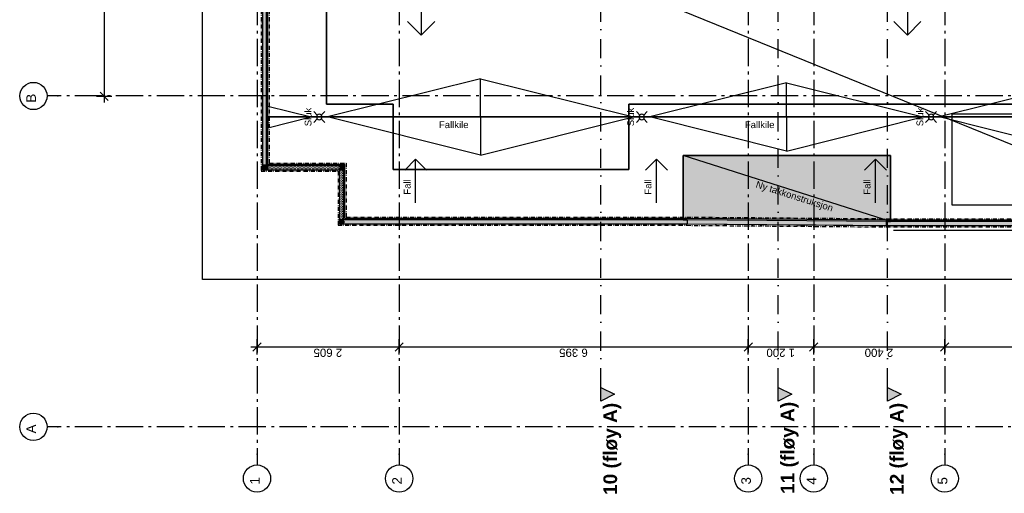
# Model space of a CAD drawing. Header units: millimetres. Extents: x -117798 to 93698, y -182207 to 252400.
# Tile 3 of 222: x -82021 to -63982, y -51094 to -42414. Entities that reach past the tile are written whole.
import ezdxf
from ezdxf.enums import TextEntityAlignment as Align

# ---------------------------------------------------------------- set-up
doc = ezdxf.new("R2010")
doc.units = ezdxf.units.MM
doc.header["$LTSCALE"] = 0.5
doc.header["$MEASUREMENT"] = 0
for name, pattern in [('Akselinje', [1500, 1000, -200, 100, -200]), ('Over snittplan', [260, 150, -50, 10, -50]), ('PLINE', [0]), ('Prikk & stiplet', [1340.555525, 705.555534, -352.777767, 0, -282.222223])]:
    doc.linetypes.add(name, pattern=pattern)
for name, color, linetype in [('0(Nye konstruksjoner)', 7, 'Continuous'), ('26-- Yttertak(Nye konstruksjoner)', 7, 'Continuous'), ('261- Primærkonstruksjon (tak)', 7, 'Continuous'), ('261- Primærkonstruksjon (tak)(Nye konstruksjoner)', 7, 'Continuous'), ('262- Taktekking(Nye konstruksjoner)', 7, 'Continuous'), ('265- Gesimser_ takrenner og nedløp (Skravur)(Nye konstruksjoner)', 7, 'Continuous'), ('265- Gesimser_ takrenner og nedløp(Nye konstruksjoner)', 7, 'Continuous'), ('283- Ramper(Nye konstruksjoner)', 7, 'Continuous'), ('82-- Modullinjer', 7, 'Continuous'), ('842-M___1_50 Målsetting bygning(Nye konstruksjoner)', 7, 'Continuous'), ('852- Snittmarkør', 7, 'Continuous'), ('BYGG', 7, 'Continuous'), ('tiltaksgrense', 7, 'Continuous')]:
    doc.layers.add(name, color=color, linetype=linetype)
doc.styles.add('GENERATED_STYLE_1', font='arial.ttf')
doc.styles.add('GENERATED_STYLE_4', font='arial.ttf')
doc.linetypes.add('Tiltaksgrense', pattern='A,0,[3,A-2607.112 Plan 2. etasje1.Shx,S=4.761905,R=0,X=0,Y=0],-1200,0', length=1200)
doc.dimstyles.new('GENERATED_STYLE__2', dxfattribs={"dimtxt": 150, "dimasz": 142.5, "dimexe": 0.18, "dimexo": 0.0625, "dimgap": 0, "dimtad": 1, "dimdec": 0, "dimzin": 0, "dimdsep": 46, "dimtxsty": 'GENERATED_STYLE_1', "dimblk": 'ARROWHEAD_6', "dimblk1": 'ARROWHEAD_6', "dimblk2": 'ARROWHEAD_6', "dimcen": 0.09, "dimse1": 1, "dimse2": 1, "dimclrd": 256, "dimclre": 256, "dimclrt": 256, "dimadec": 1, "dimazin": 0, "dimtfac": 1, "dimtdec": 4, "dimtmove": 0, "dimatfit": 3, "dimfxl": 1, "dimtolj": 1, "dimtzin": 0, "dimarcsym": 0})
pattern_1 = [(0, (0, 0), (0, 43.30127), [0, -25]), (0, (12.5, 21.65), (0, 43.30127), [0, -25])]

# ---------------------------------------------------------------- blocks, each defined once
blk = doc.blocks.new('Standard grid marker[91]', base_point=(-77673, 26434))
at = {"layer": '82-- Modullinjer', "linetype": 'Akselinje'}
for p, q in [((-77673, 26234), (-77673, -50374)), ((-77673, -50374), (-77673, -50574))]:
    blk.add_line(p, q, dxfattribs=at)
at = {"layer": '82-- Modullinjer', "linetype": 'PLINE'}
blk.add_circle((-77673, -50824), 250, dxfattribs=at)
at = {"layer": '82-- Modullinjer', "linetype": 'Akselinje'}
blk.add_point((-77673, -50374), dxfattribs=at)
blk.add_point((-77673, -50374), dxfattribs=at)
at = {"layer": '82-- Modullinjer', "style": 'GENERATED_STYLE_4'}
for tag, p in [('AC_MarkerText_1_0', (-77801, 26644)), ('AC_MarkerText_1_1', (-77801, -50864))]:
    blk.add_attdef(tag, text='', height=175, rotation=90, dxfattribs=at).set_placement(p, align=Align.TOP_CENTER)
blk = doc.blocks.new('Standard grid marker[104]', base_point=(20939, -43812))
at = {"layer": '82-- Modullinjer', "linetype": 'Akselinje'}
for p, q in [((-81321, -43812), (-81521, -43812)), ((20739, -43812), (-81321, -43812))]:
    blk.add_line(p, q, dxfattribs=at)
at = {"layer": '82-- Modullinjer', "linetype": 'PLINE'}
blk.add_circle((-81771, -43812), 250, dxfattribs=at)
at = {"layer": '82-- Modullinjer', "linetype": 'Akselinje'}
blk.add_point((-81321, -43812), dxfattribs=at)
blk.add_point((-81321, -43812), dxfattribs=at)
at = {"layer": '82-- Modullinjer', "style": 'GENERATED_STYLE_4'}
for tag, p in [('AC_MarkerText_1_0', (21062, -43852)), ('AC_MarkerText_1_1', (-81899, -43852))]:
    blk.add_attdef(tag, text='', height=175, rotation=90, dxfattribs=at).set_placement(p, align=Align.TOP_CENTER)
blk = doc.blocks.new('Standard grid marker[209]', base_point=(-75068, 26434))
at = {"layer": '82-- Modullinjer', "linetype": 'Akselinje'}
for p, q in [((-75068, 26234), (-75068, -50374)), ((-75068, -50374), (-75068, -50574))]:
    blk.add_line(p, q, dxfattribs=at)
at = {"layer": '82-- Modullinjer', "linetype": 'PLINE'}
blk.add_circle((-75068, -50824), 250, dxfattribs=at)
at = {"layer": '82-- Modullinjer', "linetype": 'Akselinje'}
blk.add_point((-75068, -50374), dxfattribs=at)
blk.add_point((-75068, -50374), dxfattribs=at)
at = {"layer": '82-- Modullinjer', "style": 'GENERATED_STYLE_4'}
for tag, p in [('AC_MarkerText_1_0', (-75196, 26644)), ('AC_MarkerText_1_1', (-75196, -50864))]:
    blk.add_attdef(tag, text='', height=175, rotation=90, dxfattribs=at).set_placement(p, align=Align.TOP_CENTER)
blk = doc.blocks.new('Standard grid marker[210]', base_point=(-68673, 26434))
at = {"layer": '82-- Modullinjer', "linetype": 'Akselinje'}
for p, q in [((-68673, 26234), (-68673, -50374)), ((-68673, -50374), (-68673, -50574))]:
    blk.add_line(p, q, dxfattribs=at)
at = {"layer": '82-- Modullinjer', "linetype": 'PLINE'}
blk.add_circle((-68673, -50824), 250, dxfattribs=at)
at = {"layer": '82-- Modullinjer', "linetype": 'Akselinje'}
blk.add_point((-68673, -50374), dxfattribs=at)
blk.add_point((-68673, -50374), dxfattribs=at)
at = {"layer": '82-- Modullinjer', "style": 'GENERATED_STYLE_4'}
for tag, p in [('AC_MarkerText_1_0', (-68801, 26644)), ('AC_MarkerText_1_1', (-68801, -50864))]:
    blk.add_attdef(tag, text='', height=175, rotation=90, dxfattribs=at).set_placement(p, align=Align.TOP_CENTER)
blk = doc.blocks.new('Standard grid marker[211]', base_point=(-67473, 26434))
at = {"layer": '82-- Modullinjer', "linetype": 'Akselinje'}
for p, q in [((-67473, 26234), (-67473, -50374)), ((-67473, -50374), (-67473, -50574))]:
    blk.add_line(p, q, dxfattribs=at)
at = {"layer": '82-- Modullinjer', "linetype": 'PLINE'}
blk.add_circle((-67473, -50824), 250, dxfattribs=at)
at = {"layer": '82-- Modullinjer', "linetype": 'Akselinje'}
blk.add_point((-67473, -50374), dxfattribs=at)
blk.add_point((-67473, -50374), dxfattribs=at)
at = {"layer": '82-- Modullinjer', "style": 'GENERATED_STYLE_4'}
for tag, p in [('AC_MarkerText_1_0', (-67601, 26644)), ('AC_MarkerText_1_1', (-67601, -50864))]:
    blk.add_attdef(tag, text='', height=175, rotation=90, dxfattribs=at).set_placement(p, align=Align.TOP_CENTER)
blk = doc.blocks.new('Standard grid marker[212]', base_point=(-65073, 26434))
at = {"layer": '82-- Modullinjer', "linetype": 'Akselinje'}
for p, q in [((-65073, 26234), (-65073, -50374)), ((-65073, -50374), (-65073, -50574))]:
    blk.add_line(p, q, dxfattribs=at)
at = {"layer": '82-- Modullinjer', "linetype": 'PLINE'}
blk.add_circle((-65073, -50824), 250, dxfattribs=at)
at = {"layer": '82-- Modullinjer', "linetype": 'Akselinje'}
blk.add_point((-65073, -50374), dxfattribs=at)
blk.add_point((-65073, -50374), dxfattribs=at)
at = {"layer": '82-- Modullinjer', "style": 'GENERATED_STYLE_4'}
for tag, p in [('AC_MarkerText_1_0', (-65201, 26644)), ('AC_MarkerText_1_1', (-65201, -50864))]:
    blk.add_attdef(tag, text='', height=175, rotation=90, dxfattribs=at).set_placement(p, align=Align.TOP_CENTER)
blk = doc.blocks.new('Standard grid marker[214]', base_point=(20939, -49874))
at = {"layer": '82-- Modullinjer', "linetype": 'Akselinje'}
for p, q in [((-81321, -49874), (-81521, -49874)), ((20739, -49874), (-81321, -49874))]:
    blk.add_line(p, q, dxfattribs=at)
at = {"layer": '82-- Modullinjer', "linetype": 'PLINE'}
blk.add_circle((-81771, -49874), 250, dxfattribs=at)
at = {"layer": '82-- Modullinjer', "linetype": 'Akselinje'}
blk.add_point((-81321, -49874), dxfattribs=at)
blk.add_point((-81321, -49874), dxfattribs=at)
at = {"layer": '82-- Modullinjer', "style": 'GENERATED_STYLE_4'}
for tag, p in [('AC_MarkerText_1_1', (-81899, -49914)), ('AC_MarkerText_1_0', (21062, -49914))]:
    blk.add_attdef(tag, text='', height=175, rotation=90, dxfattribs=at).set_placement(p, align=Align.TOP_CENTER)
blk = doc.blocks.new('Drenering gulv symbol[239]', base_point=(-65223, -44297))
at = {"layer": '265- Gesimser_ takrenner og nedløp(Nye konstruksjoner)', "linetype": 'PLINE'}
for p, q in [((-65359, -44162), (-65423, -44097)), ((-65288, -44162), (-65223, -44097)), ((-65359, -44232), (-65423, -44297)), ((-65288, -44232), (-65223, -44297))]:
    blk.add_line(p, q, dxfattribs=at)
at = {"layer": '265- Gesimser_ takrenner og nedløp(Nye konstruksjoner)', "linetype": 'PLINE', "flags": 128}
blk.add_lwpolyline([(-65323, -44147, 1), (-65323, -44247, 1)], format="xyb", close=True, dxfattribs=at)
blk = doc.blocks.new('Drenering gulv symbol[240]', base_point=(-76433, -44297))
at = {"layer": '265- Gesimser_ takrenner og nedløp(Nye konstruksjoner)', "linetype": 'PLINE'}
for p, q in [((-76569, -44162), (-76633, -44097)), ((-76498, -44162), (-76433, -44097)), ((-76569, -44232), (-76633, -44297)), ((-76498, -44232), (-76433, -44297))]:
    blk.add_line(p, q, dxfattribs=at)
at = {"layer": '265- Gesimser_ takrenner og nedløp(Nye konstruksjoner)', "linetype": 'PLINE', "flags": 128}
blk.add_lwpolyline([(-76533, -44147, 1), (-76533, -44247, 1)], format="xyb", close=True, dxfattribs=at)
blk = doc.blocks.new('Drenering gulv symbol[242]', base_point=(-70523, -44297))
at = {"layer": '265- Gesimser_ takrenner og nedløp(Nye konstruksjoner)', "linetype": 'PLINE'}
for p, q in [((-70659, -44162), (-70723, -44097)), ((-70588, -44162), (-70523, -44097)), ((-70659, -44232), (-70723, -44297)), ((-70588, -44232), (-70523, -44297))]:
    blk.add_line(p, q, dxfattribs=at)
at = {"layer": '265- Gesimser_ takrenner og nedløp(Nye konstruksjoner)', "linetype": 'PLINE', "flags": 128}
blk.add_lwpolyline([(-70623, -44147, 1), (-70623, -44247, 1)], format="xyb", close=True, dxfattribs=at)
blk = doc.blocks.new('*D989')
at = {"layer": '842-M___1_50 Målsetting bygning(Nye konstruksjoner)', "linetype": 'PLINE'}
for p, q in [((-80398, -39092), (-80548, -38942)), ((-80614, -39017), (-80333, -39017)), ((-80473, -39017), (-80473, -43817)), ((-80614, -43817), (-80333, -43817)), ((-80548, -43742), (-80398, -43892)), ((-80473, -43817), (-80473, -43929))]:
    blk.add_line(p, q, dxfattribs=at)
at = {"layer": '842-M___1_50 Målsetting bygning(Nye konstruksjoner)', "insert": (-80503, -41674), "char_height": 150, "attachment_point": 7, "rotation": 90, "style": 'GENERATED_STYLE_1'}
blk.add_mtext('\\A1;{\\pql;\\fArial|b0|i0|c0|p0;\\W1.000000;4\xa0800}', dxfattribs=at)
blk = doc.blocks.new('ARROWHEAD_6')
at = {"linetype": 'Continuous'}
for p, q in [((0, 0), (-1, 0)), ((-0.5, -0.5), (0.5, 0.5))]:
    blk.add_line(p, q, dxfattribs=at)
blk = doc.blocks.new('*D1000')
at = {"layer": '842-M___1_50 Målsetting bygning(Nye konstruksjoner)', "linetype": 'PLINE'}
for p, q in [((-77598, -48336), (-77748, -48486)), ((-77673, -48551), (-77673, -48270)), ((-74993, -48336), (-75143, -48486)), ((-75068, -48551), (-75068, -48270)), ((-77786, -48411), (-77673, -48411)), ((-77673, -48411), (-75068, -48411))]:
    blk.add_line(p, q, dxfattribs=at)
at = {"layer": '842-M___1_50 Målsetting bygning(Nye konstruksjoner)', "insert": (-76113, -48441), "char_height": 150, "attachment_point": 7, "rotation": 180, "style": 'GENERATED_STYLE_1'}
blk.add_mtext('\\A1;{\\pql;\\fArial|b0|i0|c0|p0;\\W1.000000;2\xa0605}', dxfattribs=at)
blk = doc.blocks.new('*D1001')
at = {"layer": '842-M___1_50 Målsetting bygning(Nye konstruksjoner)', "linetype": 'PLINE'}
for p, q in [((-74993, -48336), (-75143, -48486)), ((-75068, -48551), (-75068, -48270)), ((-68598, -48336), (-68748, -48486)), ((-68673, -48551), (-68673, -48270)), ((-75068, -48411), (-68673, -48411))]:
    blk.add_line(p, q, dxfattribs=at)
at = {"layer": '842-M___1_50 Målsetting bygning(Nye konstruksjoner)', "insert": (-71613, -48441), "char_height": 150, "attachment_point": 7, "rotation": 180, "style": 'GENERATED_STYLE_1'}
blk.add_mtext('\\A1;{\\pql;\\fArial|b0|i0|c0|p0;\\W1.000000;6\xa0395}', dxfattribs=at)
blk = doc.blocks.new('*D1002')
at = {"layer": '842-M___1_50 Målsetting bygning(Nye konstruksjoner)', "linetype": 'PLINE'}
for p, q in [((-68598, -48336), (-68748, -48486)), ((-68673, -48551), (-68673, -48270)), ((-67398, -48336), (-67548, -48486)), ((-67473, -48551), (-67473, -48270)), ((-68673, -48411), (-67473, -48411))]:
    blk.add_line(p, q, dxfattribs=at)
at = {"layer": '842-M___1_50 Målsetting bygning(Nye konstruksjoner)', "insert": (-67816, -48441), "char_height": 150, "attachment_point": 7, "rotation": 180, "style": 'GENERATED_STYLE_1'}
blk.add_mtext('\\A1;{\\pql;\\fArial|b0|i0|c0|p0;\\W1.000000;1\xa0200}', dxfattribs=at)
blk = doc.blocks.new('*D1003')
at = {"layer": '842-M___1_50 Målsetting bygning(Nye konstruksjoner)', "linetype": 'PLINE'}
for p, q in [((-67398, -48336), (-67548, -48486)), ((-67473, -48551), (-67473, -48270)), ((-64998, -48336), (-65148, -48486)), ((-65073, -48551), (-65073, -48270)), ((-67473, -48411), (-65073, -48411))]:
    blk.add_line(p, q, dxfattribs=at)
at = {"layer": '842-M___1_50 Målsetting bygning(Nye konstruksjoner)', "insert": (-66016, -48441), "char_height": 150, "attachment_point": 7, "rotation": 180, "style": 'GENERATED_STYLE_1'}
blk.add_mtext('\\A1;{\\pql;\\fArial|b0|i0|c0|p0;\\W1.000000;2\xa0400}', dxfattribs=at)
blk = doc.blocks.new('*D1004')
at = {"layer": '842-M___1_50 Målsetting bygning(Nye konstruksjoner)', "linetype": 'PLINE'}
for p, q in [((-64998, -48336), (-65148, -48486)), ((-65073, -48551), (-65073, -48270)), ((-61553, -48486), (-61403, -48336)), ((-61478, -48551), (-61478, -48270)), ((-65073, -48411), (-61478, -48411)), ((-61478, -48411), (-61366, -48411))]:
    blk.add_line(p, q, dxfattribs=at)
at = {"layer": '842-M___1_50 Målsetting bygning(Nye konstruksjoner)', "insert": (-63018, -48441), "char_height": 150, "attachment_point": 7, "rotation": 180, "style": 'GENERATED_STYLE_1'}
blk.add_mtext('\\A1;{\\pql;\\fArial|b0|i0|c0|p0;\\W1.000000;3\xa0595}', dxfattribs=at)

msp = doc.modelspace()

# ---------------------------------------------------------------- hatches: boundary and pattern name
at = {"layer": '26-- Yttertak(Nye konstruksjoner)', "linetype": 'Continuous'}
msp.add_hatch(color=256, dxfattribs=at).paths.add_polyline_path([(-66068.2, -46111.9), (-66068.2, -44904.6), (-69868.2, -44904.6), (-69868.2, -46081.9), (-69792.9, -46081.9), (-69793.2, -46156.9), (-66143.2, -46186.9), (-66142.9, -46111.9)])
at = {"layer": '265- Gesimser_ takrenner og nedløp (Skravur)(Nye konstruksjoner)', "linetype": 'Continuous'}
h = msp.add_hatch(dxfattribs=at)
h.set_pattern_fill('Prikker_tett', color=256, style=0, pattern_type=2)
h.set_pattern_definition(pattern_1)
h.paths.add_polyline_path([(-77473.2, -45066.9), (-77473.2, -39249.9), (-77573.2, -39249.9), (-77573.2, -45066.9)])
h = msp.add_hatch(dxfattribs=at)
h.set_pattern_fill('Prikker_tett', color=256, style=0, pattern_type=2)
h.set_pattern_definition(pattern_1)
h.paths.add_polyline_path([(-77573.2, -45066.9), (-77573.2, -45166.9), (-77473.2, -45066.9)])
h = msp.add_hatch(dxfattribs=at)
h.set_pattern_fill('Prikker_tett', color=256, style=0, pattern_type=2)
h.set_pattern_definition(pattern_1)
h.paths.add_polyline_path([(-77473.2, -45066.9), (-77573.2, -45166.9), (-77473.2, -45166.9)])
h = msp.add_hatch(dxfattribs=at)
h.set_pattern_fill('Prikker_tett', color=256, style=0, pattern_type=2)
h.set_pattern_definition(pattern_1)
h.paths.add_polyline_path([(-76163.2, -45066.9), (-77473.2, -45066.9), (-77473.2, -45166.9), (-76163.2, -45166.9)])
h = msp.add_hatch(dxfattribs=at)
h.set_pattern_fill('Prikker_tett', color=256, style=0, pattern_type=2)
h.set_pattern_definition(pattern_1)
h.paths.add_polyline_path([(-76163.2, -45066.9), (-76163.2, -45166.9), (-76063.2, -45066.9)])
h = msp.add_hatch(dxfattribs=at)
h.set_pattern_fill('Prikker_tett', color=256, style=0, pattern_type=2)
h.set_pattern_definition(pattern_1)
h.paths.add_polyline_path([(-76163.2, -45166.9), (-76063.2, -45166.9), (-76063.2, -45066.9)])
h = msp.add_hatch(dxfattribs=at)
h.set_pattern_fill('Prikker_tett', color=256, style=0, pattern_type=2)
h.set_pattern_definition(pattern_1)
h.paths.add_polyline_path([(-76063.2, -46056.9), (-76063.2, -45166.9), (-76163.2, -45166.9), (-76163.2, -46056.9)])
h = msp.add_hatch(dxfattribs=at)
h.set_pattern_fill('Prikker_tett', color=256, style=0, pattern_type=2)
h.set_pattern_definition(pattern_1)
h.paths.add_polyline_path([(-76163.2, -46056.9), (-76163.2, -46156.9), (-76063.2, -46056.9)])
h = msp.add_hatch(dxfattribs=at)
h.set_pattern_fill('Prikker_tett', color=256, style=0, pattern_type=2)
h.set_pattern_definition(pattern_1)
h.paths.add_polyline_path([(-76063.2, -46056.9), (-76163.2, -46156.9), (-76063.2, -46156.9)])
h = msp.add_hatch(dxfattribs=at)
h.set_pattern_fill('Prikker_tett', color=256, style=0, pattern_type=2)
h.set_pattern_definition(pattern_1)
h.paths.add_polyline_path([(-76063.2, -46156.9), (-69793.2, -46156.9), (-69792.7, -46056.9), (-76063.2, -46056.9)])
h = msp.add_hatch(dxfattribs=at)
h.set_pattern_fill('Prikker_tett', color=256, style=0, pattern_type=2)
h.set_pattern_definition(pattern_1)
h.paths.add_polyline_path([(-66142.7, -46086.9), (-69792.7, -46056.9), (-69793.2, -46156.9), (-66143.2, -46186.9)])
h = msp.add_hatch(dxfattribs=at)
h.set_pattern_fill('Prikker_tett', color=256, style=0, pattern_type=2)
h.set_pattern_definition(pattern_1)
h.paths.add_polyline_path([(-60453.2, -46086.9), (-66142.7, -46086.9), (-66143.2, -46186.9), (-60453.2, -46186.9)])
at = {"layer": '852- Snittmarkør', "linetype": 'Continuous'}
for points in [[(-71373.2, -49403.9), (-71123.2, -49278.9), (-71373.2, -49153.9)], [(-68123.2, -49403.9), (-67873.2, -49278.9), (-68123.2, -49153.9)], [(-66123.2, -49403.9), (-65873.2, -49278.9), (-66123.2, -49153.9)]]:
    msp.add_hatch(color=256, dxfattribs=at).paths.add_polyline_path(points)

# ---------------------------------------------------------------- linework, layer by layer
at = {"layer": '26-- Yttertak(Nye konstruksjoner)', "linetype": 'PLINE'}
msp.add_line((-66068.2, -46111.9), (-69868.2, -44904.6), dxfattribs=at)
at = {"layer": '26-- Yttertak(Nye konstruksjoner)', "linetype": 'PLINE', "flags": 128}
msp.add_lwpolyline([(-66068.2, -46111.9), (-66068.2, -44904.6), (-69868.2, -44904.6), (-69868.2, -46081.9), (-69792.9, -46081.9), (-69793.2, -46156.9), (-66143.2, -46186.9), (-66142.9, -46111.9)], close=True, dxfattribs=at)
at = {"layer": '261- Primærkonstruksjon (tak)', "linetype": 'PLINE', "flags": 128}
for points in [[(-77498.2, -45091.9), (-77498.2, -39166.9)], [(-76398.2, -39166.9), (-76398.2, -43961.9)], [(-76398.2, -43961.9), (-76398.2, -39167.9)], [(-76398.2, -43961.9), (-75178.2, -43961.9)], [(-75178.2, -43961.9), (-76398.2, -43961.9)], [(-75178.2, -43961.9), (-75178.2, -45161.9)], [(-75178.2, -45161.9), (-75178.2, -43961.9)], [(-70863.2, -43961.9), (-62131.1, -43961.9)], [(-70863.2, -45161.9), (-70863.2, -43961.9)], [(-70863.2, -43961.9), (-70863.2, -45161.9)], [(-62131.1, -43961.9), (-70863.2, -43961.9)], [(-69868.2, -44904.6), (-69868.2, -46081.9)], [(-66068.2, -44904.6), (-69868.2, -44904.6)], [(-66068.2, -46111.9), (-66068.2, -44904.6)], [(-76088.2, -45091.9), (-77498.2, -45091.9)], [(-76088.2, -46081.9), (-76088.2, -45091.9)], [(-75178.2, -45161.9), (-70863.2, -45161.9)], [(-70863.2, -45161.9), (-75178.2, -45161.9)], [(-69868.2, -46081.9), (-76088.2, -46081.9)], [(-60841.6, -46111.9), (-66068.2, -46111.9)]]:
    msp.add_lwpolyline(points, dxfattribs=at)
at = {"layer": '261- Primærkonstruksjon (tak)(Nye konstruksjoner)', "linetype": 'PLINE', "flags": 128}
for points in [[(-69868.2, -44904.6), (-66068.2, -44904.6)], [(-69868.2, -46081.9), (-69868.2, -44904.6)], [(-66068.2, -44904.6), (-66068.2, -46111.9)], [(-66068.2, -46111.9), (-66142.9, -46111.9), (-69792.9, -46081.9), (-69868.2, -46081.9)]]:
    msp.add_lwpolyline(points, dxfattribs=at)
at = {"layer": '262- Taktekking(Nye konstruksjoner)', "linetype": 'PLINE'}
for p, q in [((-60453.2, -46086.9), (-77473.2, -39161.9)), ((-74663.6, -41196.9), (-74663.6, -42696.9)), ((-65758.3, -41196.9), (-65758.3, -42696.9)), ((-74663.6, -42696.9), (-74913.6, -42446.9)), ((-74663.6, -42696.9), (-74413.6, -42446.9)), ((-65758.3, -42696.9), (-66008.3, -42446.9)), ((-65758.3, -42696.9), (-65508.3, -42446.9)), ((-74766.7, -44969.8), (-74966.7, -45169.8)), ((-74766.7, -45769.8), (-74766.7, -44969.8)), ((-74766.7, -44969.8), (-74566.7, -45169.8)), ((-70355.1, -44969.8), (-70555.1, -45169.8)), ((-70355.1, -45769.8), (-70355.1, -44969.8)), ((-70355.1, -44969.8), (-70155.1, -45169.8)), ((-66341.6, -44969.8), (-66541.6, -45169.8)), ((-66341.6, -45769.8), (-66341.6, -44969.8)), ((-66341.6, -44969.8), (-66141.6, -45169.8))]:
    msp.add_line(p, q, dxfattribs=at)
at = {"layer": '262- Taktekking(Nye konstruksjoner)', "linetype": 'PLINE', "flags": 128}
for points in [[(-77473.2, -44196.9), (-77473.2, -39161.9)], [(-61415.3, -44196.9), (-77473.2, -44196.9)], [(-77473.2, -45066.9), (-77473.2, -44196.9)], [(-77473.2, -44196.9), (-61415.3, -44196.9)], [(-69868.2, -44904.6), (-66068.2, -44904.6)], [(-69868.2, -46081.9), (-69868.2, -44904.6)], [(-66068.2, -44904.6), (-66068.2, -46111.9)], [(-76063.2, -45066.9), (-77473.2, -45066.9)], [(-76063.2, -46056.9), (-76063.2, -45066.9)], [(-60453.2, -46086.9), (-66142.7, -46086.9), (-69792.7, -46056.9), (-76063.2, -46056.9)], [(-66068.2, -46111.9), (-66142.9, -46111.9), (-69792.9, -46081.9), (-69868.2, -46081.9)]]:
    msp.add_lwpolyline(points, dxfattribs=at)
for points in [[(-76383.2, -44196.9), (-73578.2, -44196.9), (-73578.2, -43495.7)], [(-70773.2, -44196.9), (-73578.2, -44196.9), (-73578.2, -43495.7)], [(-70473.2, -44196.9), (-67973.2, -44196.9), (-67973.2, -43571.9)], [(-65473.2, -44196.9), (-67973.2, -44196.9), (-67973.2, -43571.9)], [(-65173.2, -44196.9), (-63233.2, -44196.9), (-63233.2, -43711.9)], [(-76683.2, -44196.9), (-77473.2, -44196.9), (-77473.2, -43999.4)], [(-76683.2, -44196.9), (-77473.2, -44196.9), (-77473.2, -44394.4)], [(-76383.2, -44196.9), (-73578.2, -44196.9), (-73578.2, -44898.2)], [(-70773.2, -44196.9), (-73578.2, -44196.9), (-73578.2, -44898.2)], [(-70473.2, -44196.9), (-67973.2, -44196.9), (-67973.2, -44821.9)], [(-65473.2, -44196.9), (-67973.2, -44196.9), (-67973.2, -44821.9)], [(-65173.2, -44196.9), (-63233.2, -44196.9), (-63233.2, -44681.9)]]:
    msp.add_lwpolyline(points, close=True, dxfattribs=at)
at = {"layer": '265- Gesimser_ takrenner og nedløp(Nye konstruksjoner)', "linetype": 'Over snittplan'}
for p, q in [((-77598.5, -39249.9), (-77598.5, -45192.3)), ((-77447.8, -39249.9), (-77447.8, -45041.6)), ((-77447.8, -45041.6), (-76037.8, -45041.6)), ((-76037.8, -45041.6), (-76037.8, -46031.6)), ((-77598.5, -45192.3), (-76188.5, -45192.3)), ((-76188.5, -45192.3), (-76188.5, -46182.3)), ((-76037.8, -46031.6), (-69792.6, -46031.6)), ((-69792.6, -46031.6), (-66142.6, -46061.6)), ((-66142.6, -46061.6), (-60478.5, -46061.6)), ((-76188.5, -46182.3), (-69793.3, -46182.3)), ((-69793.3, -46182.3), (-66143.3, -46212.3)), ((-66143.3, -46212.3), (-60327.8, -46212.3))]:
    msp.add_line(p, q, dxfattribs=at)
at = {"layer": '265- Gesimser_ takrenner og nedløp(Nye konstruksjoner)', "linetype": 'Prikk & stiplet'}
for p, q in [((-77573.2, -39249.9), (-77573.2, -45166.9)), ((-77573.2, -45166.9), (-76163.2, -45166.9)), ((-76163.2, -45166.9), (-76163.2, -46156.9)), ((-76163.2, -46156.9), (-69793.2, -46156.9)), ((-69793.2, -46156.9), (-66143.2, -46186.9)), ((-66143.2, -46186.9), (-60353.2, -46186.9))]:
    msp.add_line(p, q, dxfattribs=at)
at = {"layer": '265- Gesimser_ takrenner og nedløp(Nye konstruksjoner)', "linetype": 'PLINE', "flags": 128}
for points in [[(-77573.2, -39249.9), (-77573.2, -45066.9)], [(-77473.2, -45066.9), (-77473.2, -39249.9)], [(-77573.2, -45166.9), (-77573.2, -45066.9)], [(-76163.2, -45066.9), (-77473.2, -45066.9)], [(-76063.2, -45066.9), (-76163.2, -45066.9)], [(-76063.2, -46056.9), (-76063.2, -45066.9)], [(-77573.2, -45166.9), (-76163.2, -45166.9)], [(-76163.2, -45166.9), (-76163.2, -46056.9)], [(-76163.2, -46156.9), (-76163.2, -46056.9)], [(-76163.2, -46156.9), (-69793.2, -46156.9)], [(-69792.7, -46056.9), (-76063.2, -46056.9)], [(-69793.2, -46156.9), (-66143.2, -46186.9)], [(-66142.7, -46086.9), (-69792.7, -46056.9)], [(-60453.2, -46086.9), (-66142.7, -46086.9)], [(-66143.2, -46186.9), (-60353.2, -46186.9)]]:
    msp.add_lwpolyline(points, dxfattribs=at)
at = {"layer": '283- Ramper(Nye konstruksjoner)', "linetype": 'PLINE', "flags": 128}
for points in [[(-64938.2, -44136.9), (-62973.2, -44136.9)], [(-64938.2, -45811.9), (-64938.2, -44136.9)], [(-62973.2, -45811.9), (-64938.2, -45811.9)]]:
    msp.add_lwpolyline(points, dxfattribs=at)
at = {"layer": '852- Snittmarkør', "linetype": 'Prikk & stiplet'}
for p, q in [((-71373.2, -49153.9), (-71373.2, 6068)), ((-68123.2, -49153.9), (-68123.2, 6068)), ((-66123.2, -49153.9), (-66123.2, 6068))]:
    msp.add_line(p, q, dxfattribs=at)
at = {"layer": '852- Snittmarkør', "linetype": 'PLINE', "flags": 128}
for points in [[(-71373.2, -49403.9), (-71373.2, -49153.9), (-71123.2, -49278.9)], [(-68123.2, -49403.9), (-68123.2, -49153.9), (-67873.2, -49278.9)], [(-66123.2, -49403.9), (-66123.2, -49153.9), (-65873.2, -49278.9)]]:
    msp.add_lwpolyline(points, close=True, dxfattribs=at)
at = {"layer": 'BYGG', "linetype": 'PLINE'}
msp.add_line((-60383.2, -46274.4), (-66013.2, -46274.4), dxfattribs=at)
at = {"layer": 'tiltaksgrense', "linetype": 'Tiltaksgrense', "flags": 128}
msp.add_lwpolyline([(-76668.2, 5883.1), (-59978.2, 5883.1), (-59978.2, 3983.1), (-55978.2, 3983.1), (-55978.2, -1216.9), (-59978.2, -1216.9), (-59978.2, -11216.9), (-59478.2, -11216.9), (-59478.2, -35316.9), (-58278.2, -35316.9), (-58278.2, -44011.9), (-59478.2, -44011.9), (-59478.2, -47174.4), (-78673.2, -47174.4), (-78673.2, -18848), (-79601.4, -18848), (-79601.4, -15365.9), (-78229.2, -15365.9), (-78229.2, -11147.2), (-76668.2, -11147.2)], close=True, dxfattribs=at)

# ---------------------------------------------------------------- block references
at = {"layer": '265- Gesimser_ takrenner og nedløp(Nye konstruksjoner)', "linetype": 'PLINE'}
for name, p in [('Drenering gulv symbol[240]', (-76433.2, -44296.9)), ('Drenering gulv symbol[242]', (-70523.2, -44296.9)), ('Drenering gulv symbol[239]', (-65223.2, -44296.9))]:
    msp.add_blockref(name, p, dxfattribs=at)
at = {"layer": '82-- Modullinjer', "linetype": 'PLINE'}
ref = msp.add_blockref('Standard grid marker[91]', (-77673.2, 26434.4), dxfattribs=at)
ref.add_attrib('AC_MarkerText_1_1', '1', dxfattribs={"color": 7, "height": 175, "rotation": 90, "style": 'GENERATED_STYLE_4'}).set_placement((-77800.7, -50864.4), align=Align.TOP_CENTER)
ref = msp.add_blockref('Standard grid marker[209]', (-75068.2, 26434.4), dxfattribs=at)
ref.add_attrib('AC_MarkerText_1_1', '2', dxfattribs={"color": 7, "height": 175, "rotation": 90, "style": 'GENERATED_STYLE_4'}).set_placement((-75195.7, -50864.4), align=Align.TOP_CENTER)
ref = msp.add_blockref('Standard grid marker[210]', (-68673.2, 26434.4), dxfattribs=at)
ref.add_attrib('AC_MarkerText_1_1', '3', dxfattribs={"color": 7, "height": 175, "rotation": 90, "style": 'GENERATED_STYLE_4'}).set_placement((-68800.7, -50864.4), align=Align.TOP_CENTER)
ref = msp.add_blockref('Standard grid marker[211]', (-67473.2, 26434.4), dxfattribs=at)
ref.add_attrib('AC_MarkerText_1_1', '4', dxfattribs={"color": 7, "height": 175, "rotation": 90, "style": 'GENERATED_STYLE_4'}).set_placement((-67600.7, -50864.4), align=Align.TOP_CENTER)
ref = msp.add_blockref('Standard grid marker[212]', (-65073.2, 26434.4), dxfattribs=at)
ref.add_attrib('AC_MarkerText_1_1', '5', dxfattribs={"color": 7, "height": 175, "rotation": 90, "style": 'GENERATED_STYLE_4'}).set_placement((-65200.7, -50864.4), align=Align.TOP_CENTER)
ref = msp.add_blockref('Standard grid marker[104]', (20939.5, -43811.9), dxfattribs=at)
ref.add_attrib('AC_MarkerText_1_1', 'B', dxfattribs={"color": 7, "height": 175, "rotation": 90, "style": 'GENERATED_STYLE_4'}).set_placement((-81898.8, -43851.9), align=Align.TOP_CENTER)
ref = msp.add_blockref('Standard grid marker[214]', (20939.5, -49874.4), dxfattribs=at)
ref.add_attrib('AC_MarkerText_1_1', 'A', dxfattribs={"color": 7, "height": 175, "rotation": 90, "style": 'GENERATED_STYLE_4'}).set_placement((-81898.8, -49914.4), align=Align.TOP_CENTER)

# ---------------------------------------------------------------- texts
at = {"layer": '0(Nye konstruksjoner)', "linetype": 'Continuous', "insert": (-68557.8, -45519.9), "char_height": 125, "attachment_point": 7, "rotation": 342.37461, "style": 'GENERATED_STYLE_1'}
msp.add_mtext('\\A1;{\\pql;\\fArial|b0|i0|c0|p0;\\W1.000000;Ny\\fArial|b0|i0|c0|p0;\\W1.000000; takkonstruksjon}', dxfattribs=at)
at = {"layer": '262- Taktekking(Nye konstruksjoner)', "linetype": 'Continuous', "char_height": 125, "attachment_point": 9, "style": 'GENERATED_STYLE_1'}
for insert in [(-73797.2, -44402.5), (-68192.2, -44402.5)]:
    msp.add_mtext('\\A1;{\\pqr;\\fArial|b0|i0|c0|p0;\\W1.000000;Fallkile}', dxfattribs=dict(at, insert=insert))
at = {"layer": '262- Taktekking(Nye konstruksjoner)', "linetype": 'Continuous', "char_height": 125, "attachment_point": 7, "rotation": 90, "style": 'GENERATED_STYLE_1'}
for insert in [(-74857.5, -45619.8), (-70445.9, -45619.8), (-66432.4, -45619.8)]:
    msp.add_mtext('\\A1;{\\pql;\\fArial|b0|i0|c0|p0;\\W1.000000;F\\fArial|b0|i0|c0|p0;\\W1.000000;all}', dxfattribs=dict(at, insert=insert))
at = {"layer": '265- Gesimser_ takrenner og nedløp(Nye konstruksjoner)', "linetype": 'Continuous', "char_height": 125, "attachment_point": 8, "rotation": 90, "style": 'GENERATED_STYLE_1'}
for insert in [(-76673.9, -44196.9), (-70763.9, -44196.9), (-65463.9, -44196.9)]:
    msp.add_mtext('\\A1;{\\pqc;\\fArial|b0|i0|c0|p0;\\W1.000000;Sluk}', dxfattribs=dict(at, insert=insert))
at = {"layer": '852- Snittmarkør', "char_height": 250, "attachment_point": 7, "rotation": 90, "style": 'GENERATED_STYLE_4'}
for s, insert in [('\\A1;{\\pql;\\pt0;\\fArial|b1|i0|c0|p0;\\W1.000000;10 (fløy A)}', (-71001, -51123.6)), ('\\A1;{\\pql;\\pt0;\\fArial|b1|i0|c0|p0;\\W1.000000;11 (fløy A)}', (-67751, -51104.7)), ('\\A1;{\\pql;\\pt0;\\fArial|b1|i0|c0|p0;\\W1.000000;12 (fløy A)}', (-65751, -51123.6))]:
    msp.add_mtext(s, dxfattribs=dict(at, insert=insert))

# ---------------------------------------------------------------- dimensions: what is measured, and where the dimension line sits
at = {"layer": '842-M___1_50 Målsetting bygning(Nye konstruksjoner)', "linetype": 'Continuous'}
dim = msp.add_linear_dim(base=(-80473.2, -43816.9), p1=(-81473.2, -39016.9), p2=(-81473.2, -43816.9), angle=270, dimstyle='GENERATED_STYLE__2', dxfattribs=at)
dim.commit()
dim.dimension.update_dxf_attribs({"geometry": '*D989', "text_midpoint": (-80578.2, -41417), "dimtype": 160, "text_rotation": 90})
for base, p1, p2, picture, middle in [((-75068.2, -48410.6), (-77673.2, -50824.4), (-75068.2, -50824.4), '*D1000', (-76370.6, -48515.6)), ((-68673.2, -48410.6), (-75068.2, -50824.4), (-68673.2, -50824.4), '*D1001', (-71870.6, -48515.6)), ((-67473.2, -48410.6), (-68673.2, -50824.4), (-67473.2, -50824.4), '*D1002', (-68073.1, -48515.6)), ((-65073.2, -48410.6), (-67473.2, -50824.4), (-65073.2, -50824.4), '*D1003', (-66273.1, -48515.6)), ((-61478.2, -48410.6), (-65073.2, -50824.4), (-61478.2, -50624.4), '*D1004', (-63275.6, -48515.6))]:
    dim = msp.add_linear_dim(base=base, p1=p1, p2=p2, dimstyle='GENERATED_STYLE__2', dxfattribs=at)
    dim.commit()
    dim.dimension.update_dxf_attribs({"geometry": picture, "text_midpoint": middle, "dimtype": 160, "text_rotation": 180})

doc.saveas('drawing.dxf')
